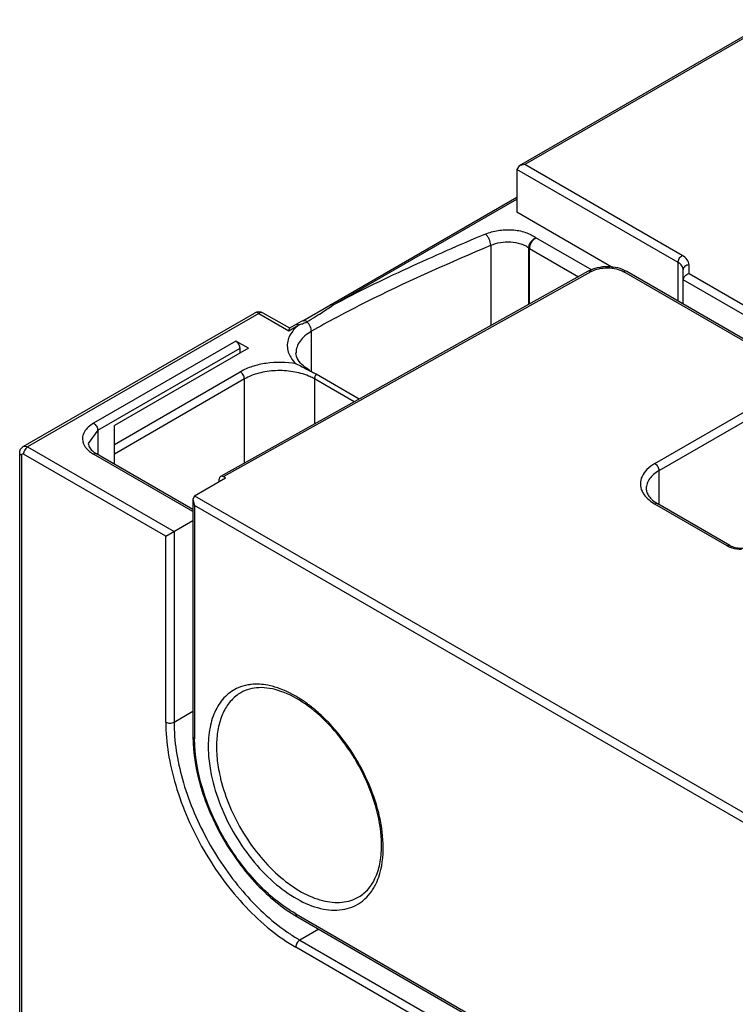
# Model space of a CAD drawing. Header units: millimetres. Extents: x 20 to 158, y 29 to 220.
# Tile 4 of 9: x 26 to 50, y 169 to 202. Entities that reach past the tile are written whole.
import ezdxf

# ---------------------------------------------------------------- set-up
doc = ezdxf.new("R2010")
doc.units = ezdxf.units.MM
doc.header["$LTSCALE"] = 16.212706
doc.layers.get('0').update_dxf_attribs({"linetype": 'CONTINUOUS'})

msp = doc.modelspace()

# ---------------------------------------------------------------- linework, layer by layer
at = {"color": 7, "linetype": 'Continuous'}
for p, q in [((51.307, 202.327), (42.623, 197.313)), ((51.307, 202.259), (42.823, 197.361)), ((42.623, 197.313), (42.54, 197.197)), ((42.54, 197.197), (42.54, 195.728)), ((48.074, 194.002), (42.54, 197.197)), ((42.823, 197.361), (42.623, 197.313)), ((48.215, 194.247), (42.823, 197.361)), ((35.209, 192.009), (42.54, 196.244)), ((36.242, 192.54), (42.54, 196.177)), ((45.864, 193.808), (42.54, 195.728)), ((45.131, 193.736), (43.198, 194.853)), ((41.651, 194.595), (41.651, 191.84)), ((42.951, 194.509), (42.951, 192.564)), ((42.985, 192.584), (42.985, 194.485)), ((42.985, 194.485), (44.661, 193.518)), ((48.073, 192.682), (48.074, 194.002)), ((48.249, 192.581), (48.249, 193.758)), ((48.449, 193.622), (48.449, 193.921)), ((44.996, 193.705), (32.386, 186.674)), ((32.485, 186.664), (45.093, 193.693)), ((51.874, 190.42), (46.215, 193.688)), ((51.974, 190.43), (46.315, 193.698)), ((51.821, 191.349), (48.249, 193.411)), ((48.449, 193.622), (51.904, 191.628)), ((36.178, 192.497), (36.242, 192.54)), ((25.624, 187.695), (33.551, 192.272)), ((33.701, 192.257), (25.774, 187.681)), ((33.701, 192.257), (34.726, 191.666)), ((34.759, 191.748), (33.851, 192.272)), ((34.726, 191.666), (35.076, 191.867)), ((34.977, 191.878), (34.977, 191.878)), ((35.503, 190.277), (35.503, 191.645)), ((32.913, 191.312), (28.036, 188.497)), ((28.178, 188.252), (33.057, 191.069)), ((33.346, 191.073), (28.751, 188.42)), ((33.346, 191.073), (32.913, 191.312)), ((33.057, 190.906), (33.057, 191.069)), ((34.976, 190.91), (34.976, 190.91)), ((28.751, 187.767), (33.065, 190.257)), ((33.206, 190.012), (28.751, 187.44)), ((33.206, 187.131), (33.206, 190.012)), ((35.383, 190.327), (35.441, 190.313)), ((35.61, 190.012), (35.61, 188.472)), ((36.968, 189.229), (35.61, 190.012)), ((37.137, 189.323), (35.665, 190.173)), ((47.278, 187.114), (51.874, 189.767)), ((52.015, 189.522), (47.419, 186.869)), ((28.751, 187.09), (28.751, 188.42)), ((28.178, 188.252), (27.856, 187.803)), ((28.178, 188.252), (28.178, 187.446)), ((25.774, 187.681), (30.794, 184.782)), ((25.503, 149.121), (25.503, 187.476)), ((25.561, 187.395), (25.561, 149.155)), ((30.511, 184.619), (25.632, 187.436)), ((31.443, 185.469), (28.036, 187.436)), ((31.443, 185.537), (28.136, 187.446)), ((32.562, 186.619), (32.485, 186.664)), ((47.419, 186.869), (47.419, 185.736)), ((31.501, 186.007), (32.562, 186.619)), ((32.343, 186.493), (32.343, 186.582)), ((31.501, 186.007), (31.443, 185.877)), ((31.501, 186.007), (95.99, 148.775)), ((31.443, 185.877), (31.443, 177.76)), ((31.443, 185.877), (31.501, 185.68)), ((31.501, 185.68), (31.501, 177.678)), ((95.707, 148.612), (31.501, 185.68)), ((49.753, 184.297), (47.278, 185.726)), ((49.853, 184.307), (47.378, 185.736)), ((30.511, 184.619), (31.443, 185.156)), ((30.511, 178.25), (30.511, 184.619)), ((30.794, 184.782), (30.794, 178.25)), ((30.794, 178.25), (31.443, 178.624)), ((34.966, 171.677), (92.242, 138.61)), ((35.007, 171.586), (92.283, 138.518)), ((35.756, 171.154), (35.107, 170.779)), ((35.107, 170.779), (92.383, 137.712)), ((92.242, 137.467), (34.966, 170.534))]:
    msp.add_line(p, q, dxfattribs=at)
msp.add_lwpolyline([(35.209, 192.009), (35.153, 191.977), (34.995, 191.888), (34.752, 191.748)], dxfattribs=at)
for centre, radius, start, end in [((33.701, 192.013), 0.3, 60.0006, 119.9999), ((29.805, 201.565), 11.078, 300.0108, 301.8312), ((51.656, 163.649), 32.322, 118.2424, 119.9847), ((35.998, 190.708), 1.481, 128.4805, 130.3427), ((32.001, 183.826), 7.328, 59.9989, 60.7958), ((35.95, 189.979), 0.345, 145.8631, 155.7798), ((33.46, 176.764), 2.805, 70.3772, 74.5888), ((35.833, 177.413), 3.583, 176.4846, 180.0466), ((36.134, 177.412), 4.168, 180.8097, 181.925), ((36.173, 177.41), 3.924, 180.0094, 181.9311), ((37.709, 177.596), 5.473, 191.7681, 193.7275), ((33.837, 173.945), 4.129, 0.81, 1.8971)]:
    msp.add_arc(centre, radius, start, end, dxfattribs=at)
msp.add_ellipse((32.485, 186.5), major_axis=(-0.1, 0.173), ratio=0.577357, start_param=-0.785542, end_param=0.785254, dxfattribs=at)
for points, knots in [([(41.47, 194.978), (41.609, 195.033), (41.909, 195.123), (42.378, 195.14), (42.763, 195.076), (43.032, 194.963), (43.146, 194.891), (43.198, 194.853)], [0, 0, 0, 0, 0.24977, 0.516909, 0.775461, 0.892781, 1, 1, 1, 1]), ([(41.47, 194.978), (40.572, 194.6), (38.808, 193.833), (37.079, 192.988), (36.242, 192.54)], [0, 0, 0, 0, 0.506293, 1, 1, 1, 1]), ([(41.651, 194.595), (41.648, 194.669), (41.615, 194.779), (41.543, 194.904), (41.495, 194.958), (41.47, 194.978)], [0, 0, 0, 0, 0.507896, 0.771682, 1, 1, 1, 1]), ([(43.198, 194.853), (43.164, 194.84), (43.04, 194.763), (42.951, 194.618), (42.95, 194.509)], [0, 0, 0, 0, 0.252668, 1, 1, 1, 1]), ([(43.046, 194.692), (43.056, 194.709), (43.096, 194.771), (43.151, 194.826), (43.198, 194.853)], [0, 0, 0, 0, 0.267013, 1, 1, 1, 1]), ([(36.361, 192.123), (36.781, 192.349), (38.513, 193.239), (40.296, 194.024), (41.651, 194.595)], [0, 0, 0, 0, 0.244635, 1, 1, 1, 1]), ([(41.651, 194.595), (41.864, 194.685), (42.223, 194.739), (42.622, 194.673), (42.825, 194.593), (42.914, 194.54), (42.951, 194.509)], [0, 0, 0, 0, 0.514002, 0.773739, 0.892837, 1, 1, 1, 1]), ([(42.985, 194.485), (42.985, 194.502), (42.992, 194.574), (43.019, 194.643), (43.046, 194.692)], [0, 0, 0, 0, 0.228828, 1, 1, 1, 1]), ([(48.074, 194.002), (48.074, 194.051), (48.107, 194.147), (48.173, 194.223), (48.215, 194.247)], [0, 0, 0, 0, 0.500002, 1, 1, 1, 1]), ([(48.449, 193.921), (48.449, 193.983), (48.395, 194.122), (48.281, 194.209), (48.215, 194.247)], [0, 0, 0, 0, 0.449244, 1, 1, 1, 1]), ([(46.315, 193.698), (46.22, 193.752), (46.003, 193.833), (45.657, 193.873), (45.31, 193.836), (45.092, 193.758), (44.996, 193.705)], [0, 0, 0, 0, 0.240624, 0.499249, 0.758312, 1, 1, 1, 1]), ([(45.093, 193.693), (45.174, 193.738), (45.36, 193.803), (45.656, 193.834), (45.951, 193.801), (46.135, 193.733), (46.215, 193.688)], [0, 0, 0, 0, 0.238317, 0.501091, 0.763273, 1, 1, 1, 1]), ([(48.249, 193.758), (48.249, 193.804), (48.208, 193.909), (48.123, 193.974), (48.074, 194.002)], [0, 0, 0, 0, 0.449236, 1, 1, 1, 1]), ([(48.449, 193.921), (48.4, 193.921), (48.323, 193.897), (48.261, 193.824), (48.249, 193.779), (48.249, 193.758)], [0, 0, 0, 0, 0.529349, 0.772206, 1, 1, 1, 1]), ([(45.093, 193.693), (45.088, 193.697), (45.067, 193.707), (45.044, 193.714), (45.027, 193.713)], [0, 0, 0, 0, 0.277239, 1, 1, 1, 1]), ([(46.282, 193.707), (46.277, 193.707), (46.253, 193.706), (46.231, 193.697), (46.215, 193.688)], [0, 0, 0, 0, 0.226644, 1, 1, 1, 1]), ([(48.249, 193.411), (48.249, 193.46), (48.304, 193.559), (48.398, 193.61), (48.449, 193.622)], [0, 0, 0, 0, 0.478183, 1, 1, 1, 1]), ([(35.648, 192.153), (35.693, 192.181), (35.871, 192.293), (36.047, 192.41), (36.178, 192.497)], [0, 0, 0, 0, 0.25195, 1, 1, 1, 1]), ([(36.242, 192.54), (36.225, 192.55), (36.191, 192.564), (36.155, 192.558), (36.143, 192.551)], [0, 0, 0, 0, 0.578101, 1, 1, 1, 1]), ([(33.701, 192.257), (33.676, 192.272), (33.627, 192.292), (33.571, 192.284), (33.551, 192.272)], [0, 0, 0, 0, 0.550022, 1, 1, 1, 1]), ([(33.851, 192.272), (33.831, 192.284), (33.775, 192.292), (33.726, 192.272), (33.701, 192.257)], [0, 0, 0, 0, 0.449978, 1, 1, 1, 1]), ([(34.752, 191.748), (34.749, 191.746), (34.744, 191.737), (34.734, 191.71), (34.73, 191.684), (34.726, 191.666)], [0, 0, 0, 0, 0.133934, 0.348871, 1, 1, 1, 1]), ([(35.039, 191.837), (35.022, 191.823), (34.959, 191.767), (34.902, 191.705), (34.863, 191.656)], [0, 0, 0, 0, 0.259059, 1, 1, 1, 1]), ([(34.977, 191.878), (34.99, 191.885), (35.026, 191.891), (35.059, 191.878), (35.077, 191.868)], [0, 0, 0, 0, 0.421629, 1, 1, 1, 1]), ([(35.076, 191.868), (35.085, 191.87), (35.119, 191.881), (35.153, 191.891), (35.178, 191.9)], [0, 0, 0, 0, 0.257786, 1, 1, 1, 1]), ([(35.178, 191.9), (35.185, 191.902), (35.215, 191.913), (35.245, 191.924), (35.267, 191.933)], [0, 0, 0, 0, 0.256615, 1, 1, 1, 1]), ([(35.209, 192.009), (35.226, 192.019), (35.28, 192.022), (35.323, 191.992), (35.346, 191.972)], [0, 0, 0, 0, 0.387955, 1, 1, 1, 1]), ([(35.503, 191.645), (35.503, 191.703), (35.468, 191.826), (35.394, 191.929), (35.346, 191.972)], [0, 0, 0, 0, 0.473778, 1, 1, 1, 1]), ([(34.863, 191.656), (34.815, 191.595), (34.735, 191.467), (34.672, 191.255), (34.674, 191.037), (34.719, 190.9), (34.75, 190.835)], [0, 0, 0, 0, 0.265629, 0.512146, 0.752168, 1, 1, 1, 1]), ([(35.503, 191.645), (35.424, 191.599), (35.281, 191.501), (35.109, 191.321), (35.001, 191.122), (34.976, 190.979), (34.976, 190.91)], [0, 0, 0, 0, 0.28954, 0.549116, 0.782259, 1, 1, 1, 1]), ([(33.057, 191.069), (33.057, 191.117), (33.023, 191.213), (32.954, 191.288), (32.911, 191.312)], [0, 0, 0, 0, 0.49807, 1, 1, 1, 1]), ([(34.75, 190.835), (34.763, 190.807), (34.824, 190.695), (34.908, 190.595), (34.979, 190.528)], [0, 0, 0, 0, 0.237122, 1, 1, 1, 1]), ([(35.441, 190.313), (35.365, 190.356), (35.155, 190.497), (34.974, 190.739), (34.974, 190.91)], [0, 0, 0, 0, 0.336305, 1, 1, 1, 1]), ([(34.979, 190.528), (34.643, 190.589), (34.127, 190.598), (33.486, 190.456), (33.194, 190.332), (33.065, 190.257)], [0, 0, 0, 0, 0.520658, 0.771384, 1, 1, 1, 1]), ([(33.206, 190.012), (33.206, 190.061), (33.173, 190.156), (33.107, 190.233), (33.065, 190.257)], [0, 0, 0, 0, 0.500001, 1, 1, 1, 1]), ([(35.409, 190.111), (35.238, 190.184), (34.862, 190.284), (34.279, 190.316), (33.711, 190.235), (33.359, 190.1), (33.206, 190.012)], [0, 0, 0, 0, 0.246317, 0.508995, 0.766891, 1, 1, 1, 1]), ([(35.383, 190.327), (35.4, 190.318), (35.465, 190.285), (35.529, 190.25), (35.576, 190.223)], [0, 0, 0, 0, 0.254242, 1, 1, 1, 1]), ([(35.61, 190.012), (35.595, 190.021), (35.529, 190.057), (35.462, 190.089), (35.409, 190.111)], [0, 0, 0, 0, 0.242818, 1, 1, 1, 1]), ([(35.617, 190.066), (35.616, 190.062), (35.612, 190.044), (35.61, 190.026), (35.61, 190.012)], [0, 0, 0, 0, 0.262133, 1, 1, 1, 1]), ([(28.036, 188.497), (27.969, 188.458), (27.848, 188.372), (27.713, 188.211), (27.647, 188.03), (27.656, 187.906), (27.672, 187.849)], [0, 0, 0, 0, 0.293252, 0.549995, 0.778931, 1, 1, 1, 1]), ([(28.036, 188.497), (28.078, 188.473), (28.145, 188.396), (28.178, 188.301), (28.178, 188.252)], [0, 0, 0, 0, 0.500003, 1, 1, 1, 1]), ([(25.503, 187.476), (25.503, 187.52), (25.523, 187.608), (25.586, 187.674), (25.624, 187.695)], [0, 0, 0, 0, 0.499391, 1, 1, 1, 1]), ([(25.624, 187.695), (25.644, 187.707), (25.699, 187.715), (25.749, 187.695), (25.774, 187.681)], [0, 0, 0, 0, 0.450007, 1, 1, 1, 1]), ([(25.774, 187.681), (25.761, 187.673), (25.709, 187.634), (25.671, 187.577), (25.652, 187.531)], [0, 0, 0, 0, 0.228605, 1, 1, 1, 1]), ([(27.672, 187.849), (27.674, 187.838), (27.688, 187.794), (27.708, 187.752), (27.726, 187.722)], [0, 0, 0, 0, 0.243772, 1, 1, 1, 1]), ([(27.726, 187.722), (27.743, 187.695), (27.825, 187.579), (27.942, 187.49), (28.036, 187.436)], [0, 0, 0, 0, 0.22732, 1, 1, 1, 1]), ([(27.856, 187.803), (27.856, 187.775), (27.871, 187.693), (27.965, 187.56), (28.071, 187.483), (28.136, 187.446)], [0, 0, 0, 0, 0.175471, 0.520417, 1, 1, 1, 1]), ([(25.561, 187.395), (25.545, 187.404), (25.517, 187.426), (25.503, 187.461), (25.503, 187.476)], [0, 0, 0, 0, 0.550072, 1, 1, 1, 1]), ([(25.561, 187.395), (25.561, 187.407), (25.565, 187.43), (25.585, 187.444), (25.595, 187.445)], [0, 0, 0, 0, 0.551512, 1, 1, 1, 1]), ([(25.595, 187.445), (25.598, 187.445), (25.611, 187.445), (25.624, 187.441), (25.632, 187.436)], [0, 0, 0, 0, 0.224558, 1, 1, 1, 1]), ([(25.652, 187.531), (25.649, 187.523), (25.638, 187.492), (25.632, 187.459), (25.632, 187.436)], [0, 0, 0, 0, 0.26709, 1, 1, 1, 1]), ([(28.136, 187.446), (28.123, 187.453), (28.086, 187.459), (28.053, 187.445), (28.036, 187.436)], [0, 0, 0, 0, 0.449978, 1, 1, 1, 1]), ([(47.278, 187.114), (47.18, 187.057), (47.008, 186.933), (46.825, 186.691), (46.758, 186.419), (46.801, 186.244), (46.838, 186.165)], [0, 0, 0, 0, 0.293798, 0.54711, 0.773516, 1, 1, 1, 1]), ([(47.278, 187.114), (47.32, 187.089), (47.386, 187.013), (47.419, 186.917), (47.419, 186.869)], [0, 0, 0, 0, 0.499999, 1, 1, 1, 1]), ([(47.419, 186.869), (47.353, 186.831), (47.234, 186.748), (47.091, 186.599), (47.001, 186.433), (46.98, 186.313), (46.98, 186.256)], [0, 0, 0, 0, 0.289537, 0.549109, 0.782251, 1, 1, 1, 1]), ([(46.838, 186.165), (46.858, 186.122), (46.966, 185.942), (47.137, 185.807), (47.278, 185.726)], [0, 0, 0, 0, 0.224534, 1, 1, 1, 1]), ([(46.98, 186.256), (46.98, 186.213), (46.997, 186.119), (47.074, 185.982), (47.203, 185.848), (47.314, 185.772), (47.378, 185.736)], [0, 0, 0, 0, 0.188814, 0.41057, 0.679749, 1, 1, 1, 1]), ([(47.378, 185.736), (47.364, 185.743), (47.327, 185.749), (47.294, 185.735), (47.278, 185.726)], [0, 0, 0, 0, 0.449978, 1, 1, 1, 1]), ([(49.753, 184.297), (49.769, 184.306), (49.802, 184.32), (49.839, 184.315), (49.853, 184.307)], [0, 0, 0, 0, 0.550022, 1, 1, 1, 1]), ([(49.853, 184.307), (49.907, 184.275), (50.037, 184.23), (50.247, 184.207), (50.458, 184.23), (50.588, 184.275), (50.642, 184.307)], [0, 0, 0, 0, 0.229378, 0.499979, 0.770594, 1, 1, 1, 1]), ([(49.826, 184.26), (49.857, 184.247), (49.992, 184.197), (50.138, 184.178), (50.247, 184.178)], [0, 0, 0, 0, 0.235879, 1, 1, 1, 1]), ([(34.205, 179.467), (34.139, 179.485), (33.889, 179.544), (33.628, 179.56), (33.441, 179.541)], [0, 0, 0, 0, 0.265038, 1, 1, 1, 1]), ([(32.995, 179.426), (32.832, 179.356), (32.521, 179.145), (32.188, 178.66), (31.996, 178.044), (31.964, 177.591), (31.967, 177.353)], [0, 0, 0, 0, 0.21758, 0.448463, 0.707316, 1, 1, 1, 1]), ([(33.087, 179.26), (32.965, 179.19), (32.737, 179.004), (32.482, 178.624), (32.316, 178.156), (32.268, 177.813), (32.256, 177.632)], [0, 0, 0, 0, 0.221599, 0.456416, 0.714476, 1, 1, 1, 1]), ([(33.441, 179.541), (33.402, 179.537), (33.25, 179.515), (33.1, 179.472), (32.995, 179.426)], [0, 0, 0, 0, 0.255914, 1, 1, 1, 1]), ([(37.906, 174.082), (37.901, 174.429), (37.796, 175.159), (37.425, 176.23), (36.86, 177.263), (36.147, 178.169), (35.349, 178.875), (34.634, 179.267), (34.084, 179.415), (33.715, 179.444), (33.379, 179.395), (33.177, 179.312), (33.087, 179.26)], [0, 0, 0, 0, 0.130462, 0.274564, 0.424306, 0.570848, 0.705813, 0.822642, 0.873313, 0.919036, 0.960765, 1, 1, 1, 1]), ([(35.579, 178.715), (35.484, 178.792), (35.121, 179.068), (34.716, 179.293), (34.401, 179.405)], [0, 0, 0, 0, 0.268387, 1, 1, 1, 1]), ([(36.107, 178.222), (36.065, 178.266), (35.896, 178.439), (35.718, 178.601), (35.579, 178.715)], [0, 0, 0, 0, 0.255511, 1, 1, 1, 1]), ([(30.511, 178.25), (30.553, 178.226), (30.653, 178.207), (30.752, 178.226), (30.794, 178.25)], [0, 0, 0, 0, 0.500001, 1, 1, 1, 1]), ([(30.511, 178.25), (30.511, 177.898), (30.576, 177.165), (30.926, 175.661), (31.74, 173.815), (32.931, 172.188), (34.059, 171.132), (34.661, 170.71), (34.966, 170.534)], [0, 0, 0, 0, 0.114249, 0.237549, 0.500001, 0.762453, 0.885752, 1, 1, 1, 1]), ([(30.794, 178.25), (30.794, 177.593), (31.024, 176.207), (31.841, 174.233), (33.054, 172.445), (34.098, 171.457), (34.658, 171.066)], [0, 0, 0, 0, 0.234343, 0.493781, 0.756565, 1, 1, 1, 1]), ([(37.963, 174.082), (37.951, 174.438), (37.835, 175.181), (37.449, 176.267), (36.874, 177.308), (36.379, 177.936), (36.107, 178.222)], [0, 0, 0, 0, 0.231306, 0.483602, 0.744499, 1, 1, 1, 1]), ([(31.443, 177.76), (31.443, 177.174), (31.66, 175.941), (32.423, 174.21), (33.541, 172.684), (34.5, 171.879), (35.007, 171.586)], [0, 0, 0, 0, 0.237999, 0.500002, 0.762005, 1, 1, 1, 1]), ([(31.443, 177.76), (31.443, 177.745), (31.456, 177.71), (31.485, 177.688), (31.501, 177.678)], [0, 0, 0, 0, 0.449974, 1, 1, 1, 1]), ([(34.966, 171.677), (34.474, 171.961), (33.543, 172.745), (32.457, 174.229), (31.714, 175.913), (31.501, 177.11), (31.501, 177.678)], [0, 0, 0, 0, 0.23724, 0.499999, 0.762759, 1, 1, 1, 1]), ([(31.969, 177.272), (31.971, 177.204), (31.988, 176.926), (32.029, 176.649), (32.072, 176.441)], [0, 0, 0, 0, 0.240698, 1, 1, 1, 1]), ([(32.252, 177.278), (32.254, 177.214), (32.27, 176.946), (32.31, 176.679), (32.351, 176.48)], [0, 0, 0, 0, 0.240658, 1, 1, 1, 1]), ([(32.072, 176.441), (32.146, 176.084), (32.367, 175.368), (32.868, 174.357), (33.515, 173.438), (34.264, 172.674), (35.064, 172.119), (35.867, 171.809), (36.522, 171.787), (36.97, 171.93), (37.162, 172.047), (37.25, 172.115)], [0, 0, 0, 0, 0.142441, 0.291376, 0.439713, 0.580369, 0.707518, 0.817927, 0.912778, 0.956711, 1, 1, 1, 1]), ([(32.392, 176.298), (32.471, 175.978), (32.687, 175.339), (33.15, 174.438), (33.735, 173.618), (34.405, 172.931), (35.121, 172.418), (35.841, 172.109), (36.435, 172.045), (36.855, 172.128), (37.042, 172.21), (37.128, 172.26)], [0, 0, 0, 0, 0.14258, 0.290408, 0.437199, 0.576782, 0.704021, 0.815832, 0.912569, 0.956958, 1, 1, 1, 1]), ([(37.128, 172.26), (37.252, 172.331), (37.487, 172.531), (37.736, 172.952), (37.884, 173.484), (37.909, 173.875), (37.906, 174.082)], [0, 0, 0, 0, 0.207333, 0.436516, 0.699437, 1, 1, 1, 1]), ([(37.685, 172.647), (37.734, 172.74), (37.917, 173.169), (37.97, 173.645), (37.965, 174.004)], [0, 0, 0, 0, 0.227332, 1, 1, 1, 1]), ([(37.25, 172.115), (37.28, 172.138), (37.401, 172.241), (37.505, 172.362), (37.573, 172.46)], [0, 0, 0, 0, 0.245239, 1, 1, 1, 1]), ([(37.573, 172.46), (37.583, 172.475), (37.623, 172.535), (37.66, 172.598), (37.685, 172.647)], [0, 0, 0, 0, 0.246365, 1, 1, 1, 1]), ([(34.966, 171.677), (34.966, 171.658), (34.971, 171.623), (34.994, 171.593), (35.007, 171.586)], [0, 0, 0, 0, 0.550024, 1, 1, 1, 1]), ([(34.658, 171.066), (34.695, 171.04), (34.842, 170.94), (34.993, 170.845), (35.107, 170.779)], [0, 0, 0, 0, 0.254835, 1, 1, 1, 1]), ([(35.107, 170.779), (35.065, 170.755), (34.999, 170.678), (34.966, 170.583), (34.966, 170.534)], [0, 0, 0, 0, 0.499998, 1, 1, 1, 1])]:
    msp.add_open_spline(points, degree=3, knots=knots, dxfattribs=at)
for points in [[(42.985, 194.485), (42.973, 194.492), (42.961, 194.5), (42.951, 194.509)], [(45.027, 193.713), (45.016, 193.713), (45.005, 193.71), (44.996, 193.705)], [(46.315, 193.698), (46.305, 193.703), (46.293, 193.706), (46.282, 193.707)], [(35.267, 191.933), (35.294, 191.945), (35.32, 191.958), (35.346, 191.972)], [(34.979, 190.528), (35.118, 190.47), (35.249, 190.396), (35.383, 190.327)], [(35.636, 190.121), (35.628, 190.103), (35.622, 190.085), (35.617, 190.066)], [(49.753, 184.297), (49.776, 184.283), (49.801, 184.271), (49.826, 184.26)]]:
    msp.add_open_spline(points, degree=3, dxfattribs=at)

doc.saveas('drawing.dxf')
